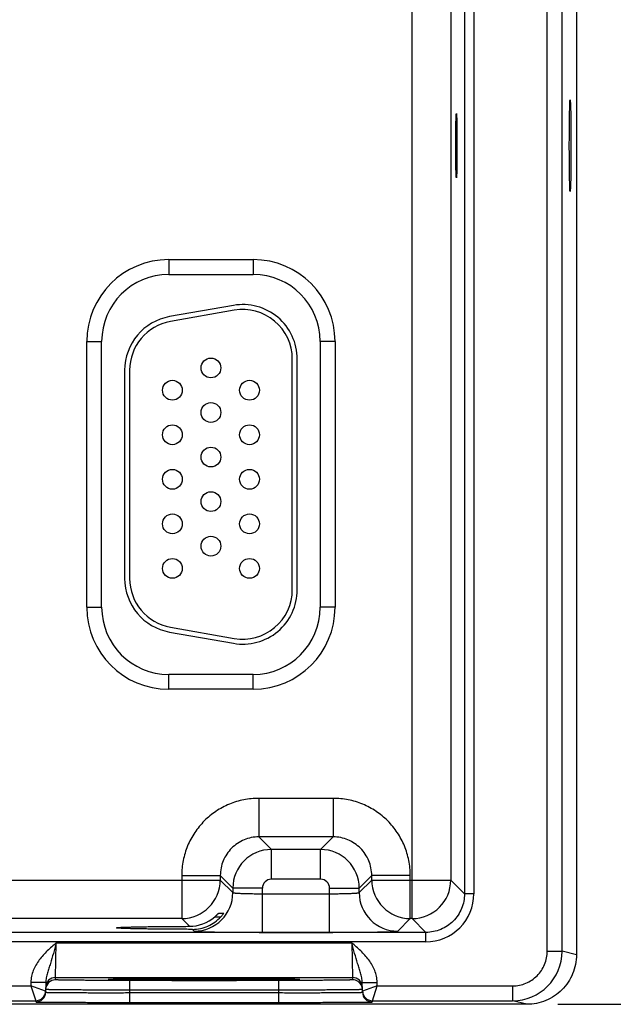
# Model space of a CAD drawing. Header units: inches. Extents: x 0 to 34, y 0 to 22.
# Tile 87 of 101: x 20.7 to 21.9, y 16.4 to 18.4. Entities that reach past the tile are written whole.
import ezdxf

# ---------------------------------------------------------------- set-up
doc = ezdxf.new("R2010")
doc.units = ezdxf.units.IN
doc.header["$LTSCALE"] = 1.87
doc.header["$MEASUREMENT"] = 0
doc.layers.get('0').update_dxf_attribs({"linetype": 'CONTINUOUS'})
doc.layers.add('02___PRT_ALL_AXES', color=7, linetype='CONTINUOUS')
doc.layers.add('DIMENSIONS', color=7, linetype='CONTINUOUS')
doc.styles.get("Standard").update_dxf_attribs({"font": 'txt', "width": 0.8})
doc.dimstyles.new('DIMSTYLE_1', dxfattribs={"dimtxt": 0.125, "dimasz": 0.18, "dimexe": 0.125, "dimexo": 0.0625, "dimgap": 0.0625, "dimtad": 0, "dimtih": 1, "dimtoh": 1, "dimzin": 4, "dimdsep": 46, "dimtxsty": 'STANDARD', "dimblk": '_FILLED', "dimblk1": '_FILLED', "dimblk2": '_FILLED', "dimcen": 0.09, "dimazin": 1, "dimtp": 0.001, "dimtm": 0.001, "dimtfac": 1, "dimtofl": 0, "dimtmove": 0, "dimatfit": 3, "dimldrblk": '_FILLED', "dimfxl": 1, "dimtolj": 1, "dimtzin": 4, "dimarcsym": 0})

# ---------------------------------------------------------------- blocks, each defined once
blk = doc.blocks.new('_FILLED')
at = {"color": 0, "linetype": 'BYBLOCK'}
blk.add_solid([(0, 0), (-1, 0.174), (-1, -0.174)], dxfattribs=at)
blk = doc.blocks.new('*D7')
at = {"layer": 'DIMENSIONS', "color": 2, "linetype": 'CONTINUOUS'}
for p, q in [((21.776, 19.8657), (22.6885, 19.8657)), ((22.5635, 19.8657), (22.5635, 18.2562)), ((22.5635, 16.3967), (22.5635, 18.0062)), ((21.776, 16.3967), (22.6885, 16.3967))]:
    blk.add_line(p, q, dxfattribs=at)
at = {"layer": 'DIMENSIONS', "color": 2, "linetype": 'CONTINUOUS', "xscale": 0.18, "yscale": 0.18, "zscale": 0.18}
for p, rotation in [((22.5635, 19.8657), 90), ((22.5635, 16.3967), 270)]:
    blk.add_blockref('_FILLED', p, dxfattribs=dict(at, rotation=rotation))
at = {"layer": 'DIMENSIONS', "color": 2, "linetype": 'CONTINUOUS', "insert": (22.5635, 18.1937), "char_height": 0.125, "width": 1.125, "attachment_point": 2, "line_spacing_factor": 0.9}
blk.add_mtext('3.47{\\ftxt.shx;\\W1.000000;\\H0.125000; }[88.1]', dxfattribs=at)

msp = doc.modelspace()

# ---------------------------------------------------------------- linework, layer by layer
at = {"color": 7, "linetype": 'CONTINUOUS'}
for p, q in [((21.7545, 16.504), (21.7545, 19.7585)), ((21.7845, 16.504), (21.7845, 19.7585)), ((21.8135, 19.7657), (21.8135, 16.4967)), ((21.4814, 16.5699), (21.4814, 19.6926)), ((21.5872, 19.6424), (21.5872, 16.62)), ((21.6062, 19.6424), (21.6062, 16.62)), ((21.5594, 19.6146), (21.5594, 16.6478)), ((20.989, 17.9012), (21.16, 17.9012)), ((20.989, 17.9012), (20.989, 17.8712)), ((21.16, 17.9012), (21.16, 17.8712)), ((20.989, 17.8712), (21.16, 17.8712)), ((21.1199, 17.8087), (20.9909, 17.7859)), ((21.1216, 17.7988), (20.9926, 17.7761)), ((20.8235, 17.7357), (20.8535, 17.7357)), ((20.8235, 17.1987), (20.8235, 17.7357)), ((20.8535, 17.1987), (20.8535, 17.7357)), ((21.3255, 17.7357), (21.2955, 17.7357)), ((21.2955, 17.7357), (21.2955, 17.1987)), ((21.3255, 17.7357), (21.3255, 17.1987)), ((21.239, 17.2343), (21.239, 17.7003)), ((21.249, 17.2343), (21.249, 17.7003)), ((20.9, 17.6776), (20.9, 17.2571)), ((20.91, 17.6776), (20.91, 17.2571)), ((20.8235, 17.1987), (20.8535, 17.1987)), ((21.3255, 17.1987), (21.2955, 17.1987)), ((20.9909, 17.1488), (21.1199, 17.126)), ((20.9926, 17.1586), (21.1216, 17.1359)), ((21.16, 17.0632), (20.989, 17.0632)), ((20.989, 17.0332), (20.989, 17.0632)), ((21.16, 17.0332), (21.16, 17.0632)), ((21.16, 17.0332), (20.989, 17.0332)), ((21.3217, 16.8128), (21.1713, 16.8128)), ((21.1713, 16.8128), (21.1713, 16.7349)), ((21.3217, 16.8128), (21.3217, 16.7349)), ((21.3217, 16.7349), (21.1713, 16.7349)), ((21.1713, 16.7349), (21.1967, 16.7095)), ((21.3217, 16.7349), (21.2963, 16.7095)), ((21.2963, 16.7095), (21.1967, 16.7095)), ((21.1967, 16.6495), (21.1967, 16.7095)), ((21.2963, 16.6495), (21.2963, 16.7095)), ((21.0154, 16.6569), (21.0934, 16.6569)), ((21.0154, 16.6569), (21.0154, 16.5699)), ((21.0934, 16.6569), (21.1187, 16.6315)), ((21.0934, 16.6569), (21.0934, 16.6478)), ((21.2963, 16.6495), (21.1967, 16.6495)), ((21.3996, 16.6569), (21.3743, 16.6315)), ((21.4776, 16.6569), (21.3996, 16.6569)), ((21.3996, 16.6478), (21.3996, 16.6569)), ((21.4776, 16.5699), (21.4776, 16.6569)), ((20.3446, 16.6478), (21.0934, 16.6478)), ((21.0934, 16.6478), (21.1187, 16.6225)), ((21.1787, 16.6315), (21.1187, 16.6315)), ((21.1187, 16.6315), (21.1187, 16.6225)), ((21.1787, 16.5421), (21.1787, 16.6315)), ((21.3143, 16.6315), (21.3743, 16.6315)), ((21.3143, 16.5421), (21.3143, 16.6315)), ((21.3743, 16.6225), (21.3996, 16.6478)), ((21.3743, 16.6225), (21.3743, 16.6315)), ((21.3996, 16.6478), (21.5594, 16.6478)), ((21.5594, 16.6478), (21.5872, 16.62)), ((21.1787, 16.6201), (21.3143, 16.6201)), ((21.6062, 16.62), (21.5872, 16.62)), ((21.0154, 16.5699), (20.4226, 16.5699)), ((21.0154, 16.5699), (21.031, 16.5543)), ((21.0821, 16.5734), (21.0944, 16.5734)), ((21.0901, 16.5811), (21.1004, 16.5811)), ((21.1004, 16.5811), (21.1004, 16.581)), ((21.4523, 16.5445), (21.4776, 16.5699)), ((21.4814, 16.5699), (21.4776, 16.5699)), ((21.4814, 16.5699), (21.5092, 16.542)), ((21.5092, 16.542), (17.464, 16.542)), ((21.0371, 16.5481), (21.0407, 16.5445)), ((21.1787, 16.5421), (21.3143, 16.5421)), ((21.5092, 16.523), (21.5092, 16.542)), ((21.5092, 16.523), (17.464, 16.523)), ((20.7603, 16.4509), (20.7618, 16.5209)), ((20.7618, 16.5209), (21.3592, 16.5209)), ((21.3592, 16.5209), (21.3607, 16.4509)), ((21.7545, 16.504), (21.7845, 16.504)), ((21.8135, 16.4967), (21.7845, 16.504)), ((20.7602, 16.4462), (20.7603, 16.4509)), ((20.7603, 16.4509), (21.3607, 16.4509)), ((21.3607, 16.4509), (21.3608, 16.4462)), ((20.3557, 16.434), (20.7103, 16.434)), ((20.7104, 16.4411), (20.7103, 16.434)), ((20.7103, 16.434), (20.7201, 16.404)), ((20.7401, 16.4236), (20.7103, 16.434)), ((20.7404, 16.4406), (20.7104, 16.4411)), ((20.7404, 16.4406), (20.7401, 16.4211)), ((20.8705, 16.4471), (20.8668, 16.4467)), ((20.8668, 16.4467), (20.8704, 16.4464)), ((20.869, 16.447), (20.8691, 16.447)), ((20.877, 16.4473), (20.8705, 16.4471)), ((20.8714, 16.4471), (20.8726, 16.4471)), ((20.8726, 16.4471), (20.8739, 16.4472)), ((20.8739, 16.4472), (20.8755, 16.4472)), ((20.8755, 16.4472), (20.8772, 16.4473)), ((20.8772, 16.4473), (20.8803, 16.4474)), ((20.8803, 16.4474), (20.8838, 16.4474)), ((20.8838, 16.4474), (20.8878, 16.4475)), ((20.8878, 16.4475), (20.8923, 16.4476)), ((20.8923, 16.4476), (20.8974, 16.4476)), ((20.8974, 16.4476), (20.9032, 16.4477)), ((20.9032, 16.4477), (20.9096, 16.4478)), ((20.9096, 16.4478), (20.9169, 16.4479)), ((21.2109, 16.4449), (20.9101, 16.4449)), ((20.9101, 16.4449), (20.9101, 16.4252)), ((20.9169, 16.4479), (20.9252, 16.4479)), ((20.9252, 16.4479), (20.9347, 16.448)), ((20.9347, 16.448), (20.9418, 16.4481)), ((20.9418, 16.4481), (20.9493, 16.4481)), ((20.9493, 16.4481), (20.9573, 16.4482)), ((20.9573, 16.4482), (20.9659, 16.4482)), ((20.9659, 16.4482), (20.9751, 16.4483)), ((20.9751, 16.4483), (20.985, 16.4483)), ((20.985, 16.4483), (20.9958, 16.4483)), ((20.9958, 16.4483), (21.0071, 16.4484)), ((21.0071, 16.4484), (21.0187, 16.4484)), ((21.0187, 16.4484), (21.0301, 16.4484)), ((21.0301, 16.4484), (21.0411, 16.4484)), ((21.0411, 16.4484), (21.0517, 16.4484)), ((21.0517, 16.4484), (21.0619, 16.4484)), ((21.0619, 16.4484), (21.0767, 16.4484)), ((21.0767, 16.4484), (21.0907, 16.4484)), ((21.0907, 16.4484), (21.1039, 16.4484)), ((21.1039, 16.4484), (21.1166, 16.4484)), ((21.1166, 16.4484), (21.1285, 16.4483)), ((21.1285, 16.4483), (21.1399, 16.4483)), ((21.1399, 16.4483), (21.1505, 16.4482)), ((21.1505, 16.4482), (21.1605, 16.4482)), ((21.1605, 16.4482), (21.1698, 16.4481)), ((21.1698, 16.4481), (21.1785, 16.4481)), ((21.1785, 16.4481), (21.1866, 16.448)), ((21.1866, 16.448), (21.1942, 16.448)), ((21.1942, 16.448), (21.2012, 16.4479)), ((21.2012, 16.4479), (21.2077, 16.4478)), ((21.2077, 16.4478), (21.2138, 16.4478)), ((21.2109, 16.4449), (21.2109, 16.4252)), ((21.2138, 16.4478), (21.2193, 16.4477)), ((21.2193, 16.4477), (21.2244, 16.4476)), ((21.2244, 16.4476), (21.229, 16.4476)), ((21.229, 16.4476), (21.2332, 16.4475)), ((21.2332, 16.4475), (21.2369, 16.4474)), ((21.2369, 16.4474), (21.2402, 16.4474)), ((21.2402, 16.4474), (21.2431, 16.4473)), ((21.2431, 16.4473), (21.2456, 16.4472)), ((21.2506, 16.4471), (21.244, 16.4473)), ((21.2456, 16.4472), (21.2477, 16.4472)), ((21.2477, 16.4472), (21.2488, 16.4471)), ((21.2542, 16.4467), (21.2506, 16.4471)), ((21.2506, 16.4464), (21.2542, 16.4467)), ((21.3806, 16.4406), (21.4106, 16.4411)), ((21.3809, 16.4211), (21.3806, 16.4406)), ((21.4107, 16.434), (21.3809, 16.4236)), ((21.4009, 16.404), (21.4107, 16.434)), ((21.4107, 16.434), (21.4106, 16.4411)), ((21.4107, 16.434), (21.6845, 16.434)), ((21.6845, 16.434), (21.6845, 16.404)), ((20.9101, 16.4252), (20.91, 16.4203)), ((20.91, 16.4203), (21.2109, 16.4203)), ((20.91, 16.4203), (20.91, 16.4006)), ((21.2109, 16.4252), (20.9101, 16.4252)), ((21.2109, 16.4252), (21.2109, 16.4203)), ((21.2109, 16.4203), (21.2109, 16.4006)), ((21.7135, 16.3967), (17.1966, 16.3967)), ((20.3459, 16.404), (20.7201, 16.404)), ((20.7201, 16.404), (20.7201, 16.4014)), ((20.91, 16.4006), (21.2109, 16.4006)), ((21.4009, 16.404), (21.6845, 16.404)), ((21.4009, 16.4014), (21.4009, 16.404)), ((21.7135, 16.3967), (21.6845, 16.404))]:
    msp.add_line(p, q, dxfattribs=at)
for points in [[(20.8691, 16.447), (20.8692, 16.447), (20.8695, 16.447), (20.8698, 16.447), (20.8701, 16.447)], [(20.8701, 16.447), (20.8709, 16.4471), (20.8714, 16.4471)], [(21.2488, 16.4471), (21.2498, 16.4471), (21.2502, 16.4471)], [(21.2502, 16.4471), (21.2509, 16.447), (21.2512, 16.447), (21.2515, 16.447), (21.2517, 16.447), (21.2519, 16.447), (21.252, 16.447)]]:
    msp.add_lwpolyline(points, dxfattribs=at)
for centre in [(21.0745, 17.6823), (20.9965, 17.6373), (21.1525, 17.6373), (21.0745, 17.5923), (20.9965, 17.5473), (21.1525, 17.5473), (21.0745, 17.5023), (20.9965, 17.4573), (21.1525, 17.4573), (21.0745, 17.4123), (20.9965, 17.3673), (21.1525, 17.3673), (21.0745, 17.3223), (20.9965, 17.2773), (21.1525, 17.2773)]:
    msp.add_circle(centre, 0.02, dxfattribs=at)
for centre, radius, start, end in [((20.989, 17.7357), 0.1655, 90, 180), ((21.16, 17.7357), 0.1655, 0, 90), ((20.989, 17.7357), 0.1355, 90, 180), ((21.16, 17.7357), 0.1355, 0, 90), ((21.139, 17.7003), 0.11, 0, 100), ((21.01, 17.6776), 0.11, 100, 180), ((21.139, 17.7003), 0.1, 0, 100), ((21.01, 17.6776), 0.1, 100, 180), ((21.01, 17.2571), 0.11, 180, 260), ((21.01, 17.2571), 0.1, 180, 260), ((21.139, 17.2343), 0.11, 260, 360), ((21.139, 17.2343), 0.1, 260, 360), ((20.989, 17.1987), 0.1655, 180, 270), ((20.989, 17.1987), 0.1355, 180, 270), ((21.16, 17.1987), 0.1655, 270, 360), ((21.16, 17.1987), 0.1355, 270, 360), ((21.1967, 16.6315), 0.078, 90.0146, 179.9846), ((21.2963, 16.6315), 0.078, 0.0146, 89.9846), ((21.1967, 16.6315), 0.018, 89.9966, 180.0034), ((21.2963, 16.6315), 0.018, 359.9966, 90.0034), ((21.0153, 16.6479), 0.078, 270.021, 359.979), ((21.4777, 16.6479), 0.078, 180.021, 269.979), ((21.4814, 16.6479), 0.078, 270.021, 359.979), ((21.0407, 16.6225), 0.078, 270.0209, 359.9791), ((21.4523, 16.6225), 0.078, 180.0209, 269.9791), ((21.5092, 16.62), 0.097, 269.9965, 0.0035), ((21.0307, 16.6329), 0.0786, 270.1937, 310.7839), ((21.6845, 16.504), 0.1, 269.9985, 359.9979), ((20.7603, 16.4309), 0.02, 89.9992, 178.9986), ((21.3607, 16.4309), 0.02, 1.0014, 90.0008), ((20.7602, 16.4262), 0.02, 89.9992, 178.9986), ((21.3608, 16.4262), 0.02, 20.7796, 90.0003), ((21.3607, 16.4262), 0.0201, 1.0723, 20.7062), ((20.7201, 16.424), 0.02, 270.0018, 358.9994), ((20.7201, 16.4214), 0.02, 270.0001, 358.9994), ((20.7201, 16.424), 0.02, 349.1149, 351.8231), ((20.7201, 16.424), 0.02, 351.8218, 358.9914), ((21.4009, 16.424), 0.02, 181.0086, 188.1788), ((21.4009, 16.424), 0.02, 181.0006, 269.9999), ((21.4009, 16.4214), 0.02, 181.0006, 269.9999), ((21.4009, 16.424), 0.02, 188.1775, 190.8856)]:
    msp.add_arc(centre, radius, start, end, dxfattribs=at)
for points, knots in [([(21.1713, 16.8128), (21.1611, 16.8128), (21.1407, 16.8108), (21.1113, 16.8019), (21.0841, 16.7874), (21.0603, 16.7679), (21.0408, 16.7441), (21.0263, 16.717), (21.0174, 16.6875), (21.0154, 16.6671), (21.0154, 16.6569)], [0, 0, 0, 0, 0.124999, 0.25, 0.375, 0.5, 0.625, 0.75, 0.875001, 1, 1, 1, 1]), ([(21.4776, 16.6569), (21.4776, 16.6671), (21.4756, 16.6875), (21.4667, 16.717), (21.4522, 16.7441), (21.4327, 16.7679), (21.4089, 16.7874), (21.3817, 16.8019), (21.3523, 16.8108), (21.3319, 16.8128), (21.3217, 16.8128)], [0, 0, 0, 0, 0.124999, 0.25, 0.375, 0.5, 0.625, 0.75, 0.875001, 1, 1, 1, 1]), ([(21.1713, 16.7349), (21.1662, 16.7349), (21.156, 16.7339), (21.1365, 16.7279), (21.1147, 16.7135), (21.1003, 16.6918), (21.0944, 16.6722), (21.0934, 16.662), (21.0934, 16.6569)], [0, 0, 0, 0, 0.125293, 0.250594, 0.5, 0.749406, 0.874707, 1, 1, 1, 1]), ([(21.3996, 16.6569), (21.3996, 16.662), (21.3986, 16.6722), (21.3927, 16.6918), (21.3783, 16.7135), (21.3565, 16.7279), (21.337, 16.7339), (21.3268, 16.7349), (21.3217, 16.7349)], [0, 0, 0, 0, 0.125293, 0.250594, 0.5, 0.749406, 0.874707, 1, 1, 1, 1]), ([(21.1187, 16.6225), (21.1187, 16.6224), (21.1189, 16.6223), (21.1193, 16.6222), (21.1202, 16.622), (21.1217, 16.6218), (21.1238, 16.6215), (21.1263, 16.6213), (21.1293, 16.6211), (21.1328, 16.621), (21.1384, 16.6207), (21.1461, 16.6205), (21.1563, 16.6203), (21.1673, 16.6201), (21.1749, 16.6201), (21.1787, 16.6201)], [0, 0, 0, 0, 0.0028, 0.007571, 0.023737, 0.048902, 0.082927, 0.12553, 0.176328, 0.234857, 0.300574, 0.451057, 0.622157, 0.807459, 1, 1, 1, 1]), ([(21.3143, 16.6201), (21.3181, 16.6201), (21.3257, 16.6201), (21.3367, 16.6203), (21.3469, 16.6205), (21.3546, 16.6207), (21.3602, 16.621), (21.3637, 16.6211), (21.3667, 16.6213), (21.3692, 16.6215), (21.3713, 16.6218), (21.3728, 16.622), (21.3737, 16.6222), (21.3741, 16.6223), (21.3743, 16.6224), (21.3743, 16.6225)], [0, 0, 0, 0, 0.192541, 0.377843, 0.548943, 0.699426, 0.765143, 0.823672, 0.87447, 0.917073, 0.951098, 0.976263, 0.992429, 0.9972, 1, 1, 1, 1]), ([(21.5872, 16.62), (21.5872, 16.6149), (21.5862, 16.6047), (21.5803, 16.5851), (21.5658, 16.5634), (21.5441, 16.549), (21.5245, 16.5431), (21.5143, 16.542), (21.5092, 16.542)], [0, 0, 0, 0, 0.125301, 0.250603, 0.5, 0.749397, 0.874699, 1, 1, 1, 1]), ([(21.0371, 16.5481), (21.0425, 16.5481), (21.0532, 16.5492), (21.0687, 16.5542), (21.0828, 16.5622), (21.0908, 16.5694), (21.0944, 16.5734)], [0, 0, 0, 0, 0.25004, 0.500978, 0.751113, 1, 1, 1, 1]), ([(21.0821, 16.5734), (21.083, 16.5742), (21.0844, 16.5754), (21.0862, 16.5771), (21.0873, 16.5783), (21.0882, 16.5792), (21.0889, 16.5798), (21.0892, 16.5802), (21.0896, 16.5806), (21.0898, 16.5808), (21.09, 16.581), (21.0901, 16.5811), (21.0901, 16.5811)], [0, 0, 0, 0, 0.342242, 0.503524, 0.65324, 0.786023, 0.843901, 0.894668, 0.937063, 0.969695, 0.991105, 1, 1, 1, 1]), ([(21.1004, 16.581), (21.1002, 16.5806), (21.0995, 16.5796), (21.0982, 16.5779), (21.0965, 16.5757), (21.0952, 16.5741), (21.0944, 16.5734)], [0, 0, 0, 0, 0.132081, 0.368462, 0.667615, 1, 1, 1, 1]), ([(20.8833, 16.5512), (20.8833, 16.5513), (20.8836, 16.5514), (20.8841, 16.5515), (20.885, 16.5516), (20.8861, 16.5518), (20.8877, 16.5519), (20.8895, 16.552), (20.8917, 16.5522), (20.8953, 16.5523), (20.9005, 16.5526), (20.9077, 16.5528), (20.9161, 16.553), (20.9255, 16.5532), (20.9361, 16.5534), (20.9519, 16.5537), (20.9736, 16.5539), (21.0016, 16.5541), (21.021, 16.5542), (21.031, 16.5543)], [0, 0, 0, 0, 0.001483, 0.005067, 0.010908, 0.019019, 0.029394, 0.04201, 0.056835, 0.073841, 0.114302, 0.163122, 0.2199, 0.284173, 0.355492, 0.433315, 0.605936, 0.796795, 1, 1, 1, 1]), ([(21.0371, 16.5481), (21.0267, 16.5482), (21.0066, 16.5483), (20.9777, 16.5485), (20.955, 16.5487), (20.9385, 16.549), (20.9275, 16.5492), (20.9176, 16.5494), (20.9088, 16.5496), (20.9013, 16.5498), (20.8958, 16.5501), (20.8921, 16.5502), (20.8898, 16.5504), (20.8879, 16.5505), (20.8863, 16.5506), (20.885, 16.5508), (20.8841, 16.5509), (20.8836, 16.551), (20.8833, 16.5511), (20.8833, 16.5512)], [0, 0, 0, 0, 0.201696, 0.391991, 0.564723, 0.642755, 0.714346, 0.778938, 0.836038, 0.885143, 0.925856, 0.942977, 0.957899, 0.970587, 0.981005, 0.989137, 0.994977, 0.998546, 1, 1, 1, 1]), ([(21.0407, 16.5445), (21.0408, 16.5444), (21.0411, 16.5444), (21.0417, 16.5442), (21.0427, 16.5441), (21.0439, 16.544), (21.0455, 16.5439), (21.0482, 16.5437), (21.0523, 16.5436), (21.0582, 16.5434), (21.0652, 16.5432), (21.0732, 16.543), (21.0823, 16.5428), (21.0923, 16.5427), (21.1071, 16.5425), (21.1271, 16.5423), (21.1524, 16.5422), (21.1698, 16.5421), (21.1787, 16.5421)], [0, 0, 0, 0, 0.002193, 0.006647, 0.013412, 0.022485, 0.033853, 0.04749, 0.081447, 0.124043, 0.174882, 0.233486, 0.299305, 0.371722, 0.450054, 0.621469, 0.80711, 1, 1, 1, 1]), ([(21.3143, 16.5421), (21.3232, 16.5421), (21.3406, 16.5422), (21.3659, 16.5423), (21.3859, 16.5425), (21.4007, 16.5427), (21.4107, 16.5428), (21.4198, 16.543), (21.4278, 16.5432), (21.4348, 16.5434), (21.4407, 16.5436), (21.4448, 16.5437), (21.4475, 16.5439), (21.4491, 16.544), (21.4503, 16.5441), (21.4513, 16.5442), (21.4519, 16.5444), (21.4522, 16.5444), (21.4523, 16.5445)], [0, 0, 0, 0, 0.19289, 0.378531, 0.549946, 0.628278, 0.700695, 0.766514, 0.825118, 0.875957, 0.918553, 0.95251, 0.966147, 0.977515, 0.986588, 0.993353, 0.997807, 1, 1, 1, 1]), ([(20.7618, 16.5209), (20.7556, 16.5155), (20.7433, 16.5049), (20.7266, 16.4869), (20.7162, 16.469), (20.7114, 16.4534), (20.7105, 16.4452), (20.7104, 16.4411)], [0, 0, 0, 0, 0.250246, 0.500289, 0.74993, 0.874981, 1, 1, 1, 1]), ([(20.7618, 16.5209), (20.7599, 16.5137), (20.756, 16.4998), (20.751, 16.4827), (20.7468, 16.4696), (20.7439, 16.4601), (20.7414, 16.4505), (20.7405, 16.4439), (20.7404, 16.4406)], [0, 0, 0, 0, 0.266708, 0.521449, 0.642959, 0.761737, 0.879896, 1, 1, 1, 1]), ([(21.4106, 16.4411), (21.4105, 16.4452), (21.4095, 16.4534), (21.4048, 16.469), (21.3944, 16.4869), (21.3777, 16.5049), (21.3653, 16.5155), (21.3592, 16.5209)], [0, 0, 0, 0, 0.125019, 0.25007, 0.499711, 0.749754, 1, 1, 1, 1]), ([(21.3806, 16.4406), (21.3805, 16.4439), (21.3796, 16.4505), (21.3771, 16.4601), (21.3742, 16.4696), (21.37, 16.4827), (21.3649, 16.4998), (21.3611, 16.5137), (21.3592, 16.5209)], [0, 0, 0, 0, 0.120104, 0.238263, 0.357041, 0.478551, 0.733292, 1, 1, 1, 1]), ([(21.6845, 16.434), (21.6891, 16.434), (21.6983, 16.4349), (21.7158, 16.4402), (21.7353, 16.4532), (21.7483, 16.4726), (21.7536, 16.4902), (21.7545, 16.4994), (21.7545, 16.504)], [0, 0, 0, 0, 0.125303, 0.250604, 0.5, 0.749397, 0.874698, 1, 1, 1, 1]), ([(21.8135, 16.4967), (21.8135, 16.4902), (21.8122, 16.4771), (21.8065, 16.4582), (21.7972, 16.4408), (21.7847, 16.4256), (21.7694, 16.413), (21.752, 16.4037), (21.7332, 16.398), (21.72, 16.3967), (21.7135, 16.3967)], [0, 0, 0, 0, 0.125, 0.25, 0.375001, 0.500001, 0.625002, 0.750003, 0.875003, 1, 1, 1, 1]), ([(20.9101, 16.4449), (20.9004, 16.4449), (20.8812, 16.4449), (20.8577, 16.445), (20.8397, 16.445), (20.8271, 16.4451), (20.8153, 16.4452), (20.8044, 16.4453), (20.7946, 16.4454), (20.7858, 16.4455), (20.7783, 16.4456), (20.7728, 16.4457), (20.769, 16.4458), (20.7667, 16.4458), (20.7648, 16.4459), (20.7632, 16.4459), (20.7619, 16.446), (20.7611, 16.4461), (20.7606, 16.4461), (20.7604, 16.4461), (20.7603, 16.4462), (20.7602, 16.4462), (20.7602, 16.4462)], [0, 0, 0, 0, 0.195093, 0.382688, 0.4714, 0.55557, 0.634386, 0.70709, 0.77298, 0.831424, 0.881858, 0.923799, 0.941455, 0.956844, 0.969929, 0.980679, 0.989069, 0.995082, 0.997194, 0.998709, 0.999633, 1, 1, 1, 1]), ([(20.8704, 16.4464), (20.8735, 16.4463), (20.8814, 16.4461), (20.8958, 16.4458), (20.9151, 16.4456), (20.9488, 16.4453), (20.9977, 16.4451), (21.0605, 16.445), (21.1233, 16.4451), (21.1722, 16.4453), (21.2059, 16.4456), (21.2251, 16.4458), (21.2396, 16.4461), (21.2475, 16.4463), (21.2506, 16.4464)], [0, 0, 0, 0, 0.024286, 0.062595, 0.113812, 0.176419, 0.328145, 0.500002, 0.671859, 0.823584, 0.88619, 0.937406, 0.975714, 1, 1, 1, 1]), ([(21.244, 16.4473), (21.2348, 16.4475), (21.2112, 16.4478), (21.1698, 16.4482), (21.118, 16.4484), (21.0606, 16.4485), (21.0031, 16.4484), (20.9512, 16.4482), (20.9098, 16.4478), (20.8863, 16.4475), (20.877, 16.4473)], [0, 0, 0, 0, 0.075768, 0.192262, 0.338305, 0.499876, 0.661464, 0.807557, 0.924132, 1, 1, 1, 1]), ([(21.3608, 16.4462), (21.3608, 16.4462), (21.3607, 16.4462), (21.3606, 16.4461), (21.3604, 16.4461), (21.3599, 16.4461), (21.3591, 16.446), (21.3578, 16.4459), (21.3562, 16.4459), (21.3542, 16.4458), (21.3519, 16.4458), (21.3482, 16.4457), (21.3427, 16.4456), (21.3352, 16.4455), (21.3264, 16.4454), (21.3166, 16.4453), (21.3057, 16.4452), (21.2939, 16.4451), (21.2813, 16.445), (21.2633, 16.445), (21.2397, 16.4449), (21.2206, 16.4449), (21.2109, 16.4449)], [0, 0, 0, 0, 0.000367, 0.001291, 0.002806, 0.004918, 0.010931, 0.019321, 0.030071, 0.043156, 0.058545, 0.076201, 0.118142, 0.168576, 0.22702, 0.29291, 0.365614, 0.44443, 0.5286, 0.617312, 0.804907, 1, 1, 1, 1]), ([(20.7401, 16.4211), (20.7401, 16.4211), (20.7402, 16.4211), (20.7403, 16.421), (20.7406, 16.421), (20.7409, 16.421), (20.7414, 16.421), (20.7422, 16.4209), (20.7435, 16.4209), (20.7453, 16.4208), (20.7475, 16.4208), (20.7501, 16.4207), (20.7531, 16.4207), (20.7565, 16.4206), (20.7617, 16.4206), (20.7692, 16.4205), (20.7791, 16.4204), (20.7902, 16.4204), (20.8025, 16.4203), (20.8159, 16.4203), (20.8302, 16.4202), (20.8506, 16.4202), (20.8773, 16.4202), (20.899, 16.4202), (20.91, 16.4203)], [0, 0, 0, 0, 0.000343, 0.001258, 0.002769, 0.004877, 0.007583, 0.010885, 0.019273, 0.030023, 0.043107, 0.058497, 0.076154, 0.096037, 0.118098, 0.168537, 0.226986, 0.292882, 0.365592, 0.444414, 0.528588, 0.617304, 0.804905, 1, 1, 1, 1]), ([(20.9101, 16.4252), (20.8991, 16.4253), (20.8774, 16.4253), (20.8507, 16.4254), (20.8303, 16.4255), (20.816, 16.4256), (20.8026, 16.4257), (20.7903, 16.4258), (20.7792, 16.4259), (20.7693, 16.4259), (20.7618, 16.426), (20.7566, 16.4261), (20.7532, 16.4262), (20.7502, 16.4262), (20.7476, 16.4263), (20.7454, 16.4263), (20.7436, 16.4263), (20.7423, 16.4264), (20.7415, 16.4264), (20.741, 16.4264), (20.7407, 16.4265), (20.7404, 16.4265), (20.7403, 16.4265), (20.7402, 16.4265), (20.7402, 16.4265)], [0, 0, 0, 0, 0.195105, 0.382709, 0.471426, 0.555601, 0.634423, 0.707133, 0.773029, 0.831479, 0.881919, 0.90398, 0.923864, 0.941522, 0.956913, 0.969998, 0.980748, 0.989136, 0.992438, 0.995144, 0.997251, 0.998759, 0.99967, 1, 1, 1, 1]), ([(21.3808, 16.4265), (21.3808, 16.4265), (21.3807, 16.4265), (21.3806, 16.4265), (21.3803, 16.4265), (21.38, 16.4264), (21.3795, 16.4264), (21.3787, 16.4264), (21.3774, 16.4263), (21.3756, 16.4263), (21.3734, 16.4263), (21.3708, 16.4262), (21.3678, 16.4262), (21.3644, 16.4261), (21.3591, 16.426), (21.3517, 16.4259), (21.3418, 16.4259), (21.3307, 16.4258), (21.3183, 16.4257), (21.305, 16.4256), (21.2907, 16.4255), (21.2703, 16.4254), (21.2436, 16.4253), (21.2219, 16.4253), (21.2109, 16.4252)], [0, 0, 0, 0, 0.00033, 0.001241, 0.002749, 0.004856, 0.007562, 0.010864, 0.019252, 0.030002, 0.043087, 0.058477, 0.076135, 0.096019, 0.118081, 0.168521, 0.22697, 0.292867, 0.365576, 0.444398, 0.528573, 0.61729, 0.804895, 1, 1, 1, 1]), ([(21.2109, 16.4203), (21.222, 16.4202), (21.2437, 16.4202), (21.2704, 16.4202), (21.2908, 16.4202), (21.3051, 16.4203), (21.3184, 16.4203), (21.3308, 16.4204), (21.3419, 16.4204), (21.3518, 16.4205), (21.3592, 16.4206), (21.3645, 16.4206), (21.3679, 16.4207), (21.3708, 16.4207), (21.3735, 16.4208), (21.3757, 16.4208), (21.3775, 16.4209), (21.3788, 16.4209), (21.3796, 16.421), (21.3801, 16.421), (21.3804, 16.421), (21.3807, 16.421), (21.3808, 16.4211), (21.3809, 16.4211), (21.3809, 16.4211)], [0, 0, 0, 0, 0.195095, 0.382696, 0.471412, 0.555586, 0.634408, 0.707118, 0.773014, 0.831463, 0.881902, 0.903963, 0.923846, 0.941503, 0.956893, 0.969977, 0.980727, 0.989115, 0.992417, 0.995123, 0.997231, 0.998742, 0.999657, 1, 1, 1, 1]), ([(20.7201, 16.4014), (20.7201, 16.4014), (20.7202, 16.4014), (20.7203, 16.4014), (20.7206, 16.4014), (20.721, 16.4014), (20.7215, 16.4013), (20.7225, 16.4013), (20.7239, 16.4013), (20.7259, 16.4012), (20.7284, 16.4012), (20.7313, 16.4012), (20.7347, 16.4011), (20.7384, 16.4011), (20.7443, 16.401), (20.7526, 16.401), (20.7637, 16.4009), (20.7761, 16.4009), (20.7899, 16.4008), (20.8048, 16.4008), (20.8208, 16.4007), (20.8436, 16.4007), (20.8735, 16.4006), (20.8977, 16.4006), (20.91, 16.4006)], [0, 0, 0, 0, 0.000318, 0.001226, 0.002732, 0.004837, 0.007542, 0.010844, 0.019232, 0.029982, 0.043067, 0.058459, 0.076118, 0.096003, 0.118066, 0.168509, 0.226962, 0.292862, 0.365575, 0.444399, 0.528576, 0.617294, 0.804899, 1, 1, 1, 1]), ([(21.2109, 16.4006), (21.2233, 16.4006), (21.2475, 16.4006), (21.2774, 16.4007), (21.3002, 16.4007), (21.3162, 16.4008), (21.3311, 16.4008), (21.3448, 16.4009), (21.3573, 16.4009), (21.3684, 16.401), (21.3767, 16.401), (21.3825, 16.4011), (21.3863, 16.4011), (21.3897, 16.4012), (21.3926, 16.4012), (21.3951, 16.4012), (21.3971, 16.4013), (21.3985, 16.4013), (21.3994, 16.4013), (21.4, 16.4014), (21.4003, 16.4014), (21.4006, 16.4014), (21.4008, 16.4014), (21.4009, 16.4014), (21.4009, 16.4014)], [0, 0, 0, 0, 0.195101, 0.382706, 0.471424, 0.555601, 0.634425, 0.707138, 0.773038, 0.831491, 0.881934, 0.903997, 0.923882, 0.941541, 0.956933, 0.970018, 0.980768, 0.989156, 0.992458, 0.995163, 0.997268, 0.998774, 0.999682, 1, 1, 1, 1])]:
    msp.add_open_spline(points, degree=3, knots=knots, dxfattribs=at)
at = {"layer": '02___PRT_ALL_AXES', "color": 7, "linetype": 'CONTINUOUS'}
for centre, major_axis in [((21.8008, 18.1312), (0, 0.0925)), ((21.5708, 18.1312), (0, 0.065))]:
    msp.add_ellipse(centre, major_axis=major_axis, ratio=0.017455, dxfattribs=at)

# ---------------------------------------------------------------- dimensions: what is measured, and where the dimension line sits
at = {"layer": 'DIMENSIONS', "color": 2, "linetype": 'CONTINUOUS'}
dim = msp.add_linear_dim(base=(22.5635, 19.8657), p1=(21.7135, 16.3967), p2=(21.7135, 19.8657), angle=90, dimstyle='DIMSTYLE_1', dxfattribs=at)
dim.commit()
dim.dimension.update_dxf_attribs({"geometry": '*D7', "text_midpoint": (22.5635, 18.1312), "dimtype": 160})

doc.saveas('drawing.dxf')
